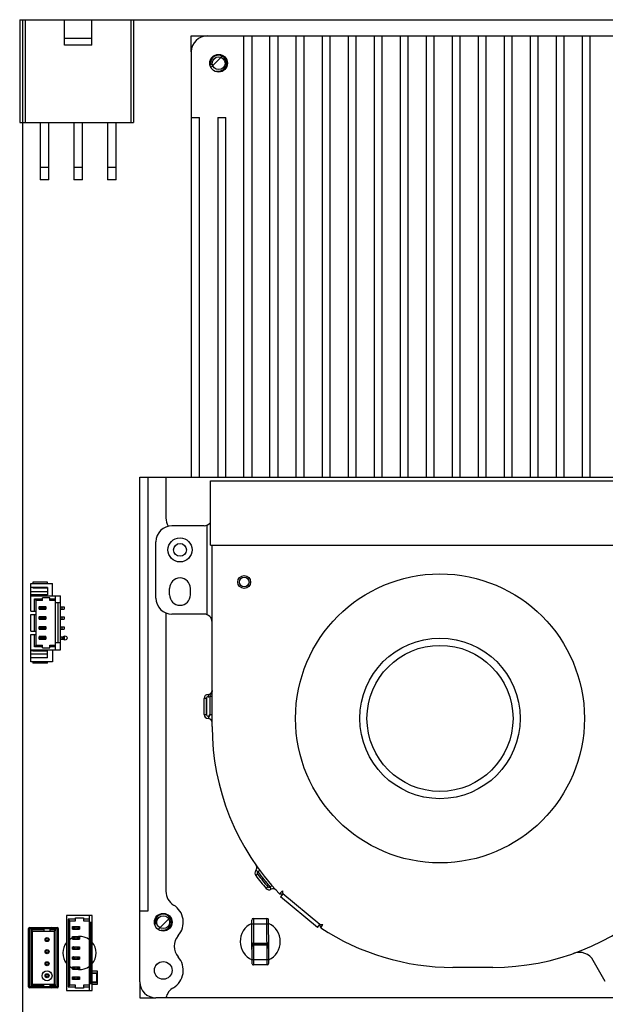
# Model space of a CAD drawing. Header units: millimetres. Extents: x 0 to 594, y 0 to 420.
# Tile 9 of 15: x 238 to 311, y 141 to 263. Entities that reach past the tile are written whole.
import ezdxf
from ezdxf.enums import TextEntityAlignment as Align

# ---------------------------------------------------------------- set-up
doc = ezdxf.new("R2010")
doc.units = ezdxf.units.MM
doc.header["$LTSCALE"] = 32.67
doc.layers.get('0').update_dxf_attribs({"linetype": 'CONTINUOUS'})
for name, color, linetype in [('00_COMPONENTS', 7, 'CONTINUOUS'), ('05_ALL_CURVES', 7, 'CONTINUOUS'), ('51__DRAFT_DIMS', 7, 'CONTINUOUS')]:
    doc.layers.add(name, color=color, linetype=linetype)
doc.styles.get("Standard").update_dxf_attribs({"font": 'simfang.ttf'})
doc.dimstyles.new('DIMSTYLE_1', dxfattribs={"dimtxt": 3, "dimasz": 3, "dimexe": 2.5, "dimexo": 0.5, "dimgap": 0.75, "dimtad": 1, "dimdsep": 46, "dimtxsty": 'STANDARD', "dimblk": '_FILLED', "dimblk1": '_FILLED', "dimblk2": '_FILLED', "dimcen": 0.09, "dimclrt": 3, "dimazin": 2, "dimtp": 0.3, "dimtm": 0.3, "dimtfac": 1, "dimtofl": 0, "dimtmove": 0, "dimatfit": 3, "dimldrblk": '_FILLED', "dimfxl": 1, "dimtolj": 1, "dimarcsym": 0})
doc.dimstyles.new('DIMSTYLE_3', dxfattribs={"dimtxt": 3, "dimasz": 3, "dimexe": 2.5, "dimexo": 0.5, "dimgap": 0.75, "dimtad": 1, "dimdec": 1, "dimdsep": 46, "dimtxsty": 'STANDARD', "dimblk": '_FILLED', "dimblk1": '_FILLED', "dimblk2": '_FILLED', "dimcen": 0.09, "dimclrt": 3, "dimazin": 2, "dimtp": 0.5, "dimtm": 0.5, "dimtfac": 1, "dimtdec": 1, "dimtofl": 0, "dimtmove": 0, "dimatfit": 3, "dimldrblk": '_FILLED', "dimfxl": 1, "dimtolj": 1, "dimarcsym": 0})

# ---------------------------------------------------------------- blocks, each defined once
blk = doc.blocks.new('_FILLED')
at = {"color": 0, "linetype": 'ByBlock'}
blk.add_solid([(0, 0), (-1, 0.167), (-1, -0.167)], dxfattribs=at)
blk = doc.blocks.new('*D1')
at = {"layer": '51__DRAFT_DIMS', "color": 4}
for p, q in [((349.36, 140.68), (349.36, 77.2)), ((238.21, 95.68), (238.21, 77.2)), ((238.21, 79.7), (293.79, 79.7)), ((349.36, 79.7), (293.79, 79.7))]:
    blk.add_line(p, q, dxfattribs=at)
at = {"layer": '51__DRAFT_DIMS', "color": 4, "xscale": 3, "yscale": 3, "zscale": 3, "rotation": 180}
blk.add_blockref('_FILLED', (238.21, 79.7), dxfattribs=at)
at = {"layer": '51__DRAFT_DIMS', "color": 4, "xscale": 3, "yscale": 3, "zscale": 3}
blk.add_blockref('_FILLED', (349.36, 79.7), dxfattribs=at)
at = {"layer": '51__DRAFT_DIMS', "color": 3}
blk.add_text('111.15', height=3, dxfattribs=at).set_placement((293.79, 80.45), align=Align.CENTER)
blk = doc.blocks.new('*D5')
at = {"layer": '51__DRAFT_DIMS', "color": 4}
for p, q in [((336.61, 263.33), (379.16, 263.33)), ((376.66, 263.33), (376.66, 172.84)), ((376.66, 82.35), (376.66, 172.84)), ((245, 82.35), (379.16, 82.35))]:
    blk.add_line(p, q, dxfattribs=at)
at = {"layer": '51__DRAFT_DIMS', "color": 4, "xscale": 3, "yscale": 3, "zscale": 3}
for p, rotation in [((376.66, 263.33), 90), ((376.66, 82.35), 270)]:
    blk.add_blockref('_FILLED', p, dxfattribs=dict(at, rotation=rotation))
at = {"layer": '51__DRAFT_DIMS', "color": 3}
blk.add_text('181', height=3, rotation=90, dxfattribs=at).set_placement((375.91, 172.84), align=Align.CENTER)

msp = doc.modelspace()

# ---------------------------------------------------------------- linework, layer by layer
at = {"layer": '00_COMPONENTS', "color": 7}
for p, q in [((237.814, 263.334), (237.814, 250.534)), ((237.814, 263.334), (336.114, 263.334)), ((238.214, 96.184), (238.214, 263.334)), ((243.414, 260.161), (243.414, 263.334)), ((246.814, 260.161), (246.814, 263.334)), ((252.014, 263.334), (252.014, 250.534)), ((261.205, 261.334), (329.614, 261.334)), ((265.764, 206.329), (265.764, 261.334)), ((266.764, 261.334), (266.764, 206.329)), ((269.007, 206.329), (269.007, 261.334)), ((270.007, 261.334), (270.007, 206.329)), ((272.249, 261.334), (272.249, 206.329)), ((273.249, 206.329), (273.249, 261.334)), ((275.492, 261.334), (275.492, 206.329)), ((276.492, 206.329), (276.492, 261.334)), ((278.734, 261.334), (278.734, 206.329)), ((279.734, 206.329), (279.734, 261.334)), ((281.977, 261.334), (281.977, 206.329)), ((282.977, 206.329), (282.977, 261.334)), ((285.219, 261.334), (285.219, 206.329)), ((286.219, 206.329), (286.219, 261.334)), ((288.462, 261.334), (288.462, 206.329)), ((289.462, 206.329), (289.462, 261.334)), ((291.704, 261.334), (291.704, 206.329)), ((292.704, 206.329), (292.704, 261.334)), ((294.947, 261.334), (294.947, 206.329)), ((295.947, 206.329), (295.947, 261.334)), ((298.189, 261.334), (298.189, 206.329)), ((299.189, 206.329), (299.189, 261.334)), ((301.432, 261.334), (301.432, 206.329)), ((302.432, 206.329), (302.432, 261.334)), ((304.674, 261.334), (304.674, 206.329)), ((305.674, 206.329), (305.674, 261.334)), ((307.917, 261.334), (307.917, 206.329)), ((308.917, 206.329), (308.917, 261.334)), ((246.814, 260.984), (243.414, 260.984)), ((246.814, 260.161), (243.414, 260.161)), ((259.205, 259.334), (259.205, 206.329)), ((237.814, 250.534), (252.014, 250.534)), ((240.379, 250.534), (240.379, 243.399)), ((241.449, 243.399), (241.449, 250.534)), ((244.579, 250.534), (244.579, 243.399)), ((245.649, 243.399), (245.649, 250.534)), ((248.779, 250.534), (248.779, 243.399)), ((249.849, 243.399), (249.849, 250.534)), ((259.205, 251.134), (260.212, 251.134)), ((260.212, 206.329), (260.212, 251.134)), ((262.522, 251.134), (262.522, 206.329)), ((262.522, 251.134), (263.522, 251.134)), ((263.522, 206.329), (263.522, 251.134)), ((241.449, 243.399), (240.379, 243.399)), ((245.649, 243.399), (244.579, 243.399)), ((249.849, 243.399), (248.779, 243.399)), ((252.795, 143.489), (252.795, 206.329)), ((252.795, 206.329), (328.372, 206.329)), ((253.795, 206.329), (253.795, 152.289)), ((256.037, 206.329), (256.037, 201.281)), ((261.595, 197.889), (261.595, 205.889)), ((261.595, 205.889), (327.495, 205.889)), ((260.795, 200.289), (256.795, 200.289)), ((254.795, 191.289), (254.795, 198.289)), ((261.595, 197.889), (327.495, 197.889)), ((261.795, 175.289), (261.795, 197.889)), ((239.213, 191.709), (239.213, 193.084)), ((239.213, 193.084), (241.913, 193.084)), ((241.263, 192.584), (239.213, 192.584)), ((239.463, 193.259), (239.463, 193.084)), ((241.263, 193.259), (239.463, 193.259)), ((239.463, 192.559), (239.463, 192.584)), ((241.263, 193.084), (241.263, 193.259)), ((241.263, 192.584), (241.263, 191.684)), ((241.913, 191.584), (241.913, 193.084)), ((239.463, 191.709), (239.213, 191.709)), ((239.213, 189.659), (239.213, 191.684)), ((241.263, 191.684), (239.213, 191.684)), ((239.213, 191.584), (242.913, 191.584)), ((239.463, 192.559), (241.263, 192.559)), ((241.263, 191.709), (239.465, 191.709)), ((240.663, 190.984), (240.663, 191.334)), ((241.563, 191.334), (240.663, 191.334)), ((241.563, 190.984), (241.563, 191.334)), ((242.263, 184.834), (242.263, 191.584)), ((242.913, 184.834), (242.913, 191.584)), ((256.495, 191.689), (256.495, 192.489)), ((259.095, 191.689), (259.095, 192.489)), ((239.643, 189.659), (239.643, 191.204)), ((239.643, 191.204), (239.863, 190.984)), ((239.643, 191.204), (240.663, 191.204)), ((239.863, 185.434), (239.863, 190.984)), ((240.663, 190.984), (239.863, 190.984)), ((240.254, 189.914), (240.254, 190.214)), ((240.308, 190.214), (240.254, 190.214)), ((240.263, 190.244), (240.263, 190.214)), ((240.263, 190.244), (241.063, 190.244)), ((240.313, 189.914), (240.313, 190.214)), ((241.073, 190.214), (240.313, 190.214)), ((240.352, 190.214), (240.414, 190.18)), ((240.559, 190.164), (240.767, 190.164)), ((240.913, 190.18), (240.974, 190.214)), ((241.013, 190.214), (241.013, 189.914)), ((241.063, 190.214), (241.063, 190.244)), ((241.073, 190.214), (241.073, 189.914)), ((241.563, 191.204), (242.263, 191.204)), ((242.263, 190.984), (241.563, 190.984)), ((242.913, 190.684), (242.263, 190.684)), ((242.563, 190.684), (242.563, 185.734)), ((242.913, 190.214), (243.366, 190.214)), ((243.123, 189.914), (243.123, 190.214)), ((243.366, 190.214), (243.366, 189.914)), ((239.213, 189.659), (239.863, 189.659)), ((239.213, 187.159), (239.213, 189.259)), ((239.213, 189.259), (239.863, 189.259)), ((239.643, 187.159), (239.643, 189.259)), ((240.254, 189.914), (241.013, 189.914)), ((240.254, 188.664), (240.254, 188.964)), ((240.308, 188.964), (240.254, 188.964)), ((240.263, 188.994), (240.263, 188.964)), ((240.263, 188.994), (241.063, 188.994)), ((240.313, 188.664), (240.313, 188.964)), ((241.073, 188.964), (240.313, 188.964)), ((240.414, 189.948), (240.352, 189.914)), ((240.352, 188.964), (240.414, 188.93)), ((240.767, 189.964), (240.559, 189.964)), ((240.559, 188.914), (240.767, 188.914)), ((240.974, 189.914), (240.913, 189.948)), ((240.913, 188.93), (240.974, 188.964)), ((241.013, 188.964), (241.013, 188.664)), ((241.018, 189.914), (241.073, 189.914)), ((241.063, 188.964), (241.063, 188.994)), ((241.073, 188.964), (241.073, 188.664)), ((242.913, 189.914), (243.366, 189.914)), ((242.913, 188.964), (243.366, 188.964)), ((243.123, 188.664), (243.123, 188.964)), ((243.366, 188.964), (243.366, 188.664)), ((256.037, 189.44), (256.037, 154.76)), ((260.795, 189.289), (256.795, 189.289)), ((240.254, 188.664), (241.013, 188.664)), ((240.254, 187.414), (240.254, 187.714)), ((240.308, 187.714), (240.254, 187.714)), ((240.263, 187.744), (240.263, 187.714)), ((240.263, 187.744), (241.063, 187.744)), ((240.313, 187.414), (240.313, 187.714)), ((241.073, 187.714), (240.313, 187.714)), ((240.414, 188.698), (240.352, 188.664)), ((240.352, 187.714), (240.414, 187.68)), ((240.767, 188.714), (240.559, 188.714)), ((240.559, 187.664), (240.767, 187.664)), ((240.974, 188.664), (240.913, 188.698)), ((240.913, 187.68), (240.974, 187.714)), ((241.013, 187.714), (241.013, 187.414)), ((241.018, 188.664), (241.073, 188.664)), ((241.063, 187.714), (241.063, 187.744)), ((241.073, 187.714), (241.073, 187.414)), ((242.913, 188.664), (243.366, 188.664)), ((242.913, 187.714), (243.366, 187.714)), ((243.123, 187.414), (243.123, 187.714)), ((243.366, 187.714), (243.366, 187.414)), ((239.213, 187.159), (239.863, 187.159)), ((239.213, 184.734), (239.213, 186.759)), ((239.213, 186.759), (239.863, 186.759)), ((239.643, 185.214), (239.643, 186.759)), ((240.254, 187.414), (241.013, 187.414)), ((240.254, 186.164), (240.254, 186.464)), ((240.308, 186.464), (240.254, 186.464)), ((240.263, 186.494), (240.263, 186.464)), ((241.063, 186.494), (240.263, 186.494)), ((240.313, 186.164), (240.313, 186.464)), ((241.073, 186.464), (240.313, 186.464)), ((240.414, 187.448), (240.352, 187.414)), ((240.352, 186.464), (240.414, 186.43)), ((240.767, 187.464), (240.559, 187.464)), ((240.974, 187.414), (240.913, 187.448)), ((240.913, 186.43), (240.974, 186.464)), ((241.013, 186.464), (241.013, 186.164)), ((241.018, 187.414), (241.073, 187.414)), ((241.063, 186.464), (241.063, 186.494)), ((241.073, 186.464), (241.073, 186.164)), ((242.913, 187.414), (243.366, 187.414)), ((242.913, 186.464), (243.366, 186.464)), ((243.123, 186.164), (243.123, 186.464)), ((243.366, 186.464), (243.366, 186.164)), ((239.863, 185.434), (239.643, 185.214)), ((240.663, 185.214), (239.643, 185.214)), ((239.863, 185.434), (240.663, 185.434)), ((240.254, 186.164), (241.013, 186.164)), ((240.414, 186.198), (240.352, 186.164)), ((240.559, 186.414), (240.767, 186.414)), ((240.767, 186.214), (240.559, 186.214)), ((240.663, 185.084), (240.663, 185.434)), ((240.974, 186.164), (240.913, 186.198)), ((241.018, 186.164), (241.073, 186.164)), ((241.563, 185.084), (241.563, 185.434)), ((241.563, 185.434), (242.263, 185.434)), ((242.263, 185.214), (241.563, 185.214)), ((242.263, 185.734), (242.913, 185.734)), ((242.913, 186.164), (243.366, 186.164)), ((239.213, 184.834), (242.913, 184.834)), ((241.263, 184.734), (239.213, 184.734)), ((239.213, 183.334), (239.213, 184.709)), ((239.463, 184.709), (239.213, 184.709)), ((239.465, 184.709), (241.263, 184.709)), ((240.663, 185.084), (241.563, 185.084)), ((241.263, 183.834), (241.263, 184.734)), ((241.913, 184.834), (241.913, 183.334)), ((241.263, 183.834), (239.213, 183.834)), ((241.913, 183.334), (239.213, 183.334)), ((239.463, 183.834), (239.463, 183.859)), ((241.263, 183.859), (239.463, 183.859)), ((239.463, 183.334), (239.463, 183.159)), ((241.263, 183.159), (239.463, 183.159)), ((241.263, 183.159), (241.263, 183.334)), ((260.795, 176.789), (260.795, 178.789)), ((261.094, 176.787), (261.095, 178.788)), ((261.095, 178.789), (261.095, 176.789)), ((270.56, 154.811), (270.2, 154.464)), ((270.2, 154.464), (270.621, 154.459)), ((270.621, 154.459), (270.302, 154.074)), ((274.92, 150.244), (270.302, 154.074)), ((253.795, 152.289), (252.795, 152.289)), ((243.665, 151.752), (243.665, 142.402)), ((246.865, 151.752), (243.665, 151.752)), ((243.865, 151.302), (243.865, 142.852)), ((243.865, 151.302), (244.065, 151.102)), ((244.765, 151.302), (243.865, 151.302)), ((244.065, 143.052), (244.065, 151.102)), ((244.065, 151.102), (244.765, 151.102)), ((244.765, 151.102), (244.765, 151.452)), ((244.765, 151.452), (245.765, 151.452)), ((245.765, 151.452), (245.765, 151.102)), ((246.465, 151.302), (245.765, 151.302)), ((245.765, 151.102), (246.465, 151.102)), ((246.465, 151.752), (246.465, 142.402)), ((246.465, 150.902), (246.865, 150.902)), ((246.665, 143.252), (246.665, 150.902)), ((246.865, 142.402), (246.865, 151.752)), ((266.748, 147.512), (266.736, 151.185)), ((266.935, 151.386), (268.635, 151.392)), ((268.848, 147.519), (268.836, 151.192)), ((238.925, 142.842), (238.925, 150.142)), ((239.025, 150.242), (242.525, 150.242)), ((239.225, 142.992), (239.225, 149.992)), ((239.425, 149.792), (239.225, 149.992)), ((239.225, 149.992), (240.825, 149.992)), ((239.425, 143.192), (239.425, 149.792)), ((239.425, 149.792), (242.125, 149.792)), ((240.825, 150.142), (240.825, 149.792)), ((241.625, 149.792), (241.625, 150.142)), ((241.625, 149.992), (242.325, 149.992)), ((242.125, 149.792), (242.325, 149.992)), ((242.125, 149.792), (242.125, 143.192)), ((242.325, 149.992), (242.325, 142.992)), ((242.625, 150.142), (242.625, 142.842)), ((244.415, 150.042), (244.415, 150.362)), ((244.415, 150.362), (245.265, 150.362)), ((244.415, 150.352), (245.265, 150.352)), ((244.415, 150.052), (245.265, 150.052)), ((245.265, 150.042), (244.415, 150.042)), ((244.49, 150.052), (244.49, 150.352)), ((244.491, 150.352), (244.491, 150.052)), ((244.55, 150.327), (244.525, 150.352)), ((244.525, 150.052), (244.55, 150.077)), ((244.982, 150.312), (244.699, 150.312)), ((244.699, 150.092), (244.982, 150.092)), ((245.156, 150.352), (245.131, 150.327)), ((245.131, 150.077), (245.156, 150.052)), ((245.189, 150.052), (245.189, 150.352)), ((245.19, 150.052), (245.19, 150.352)), ((245.265, 150.362), (245.265, 150.042)), ((274.92, 150.244), (275.24, 150.629)), ((275.326, 150.213), (275.24, 150.629)), ((275.326, 150.213), (275.6, 150.631)), ((244.415, 148.792), (244.415, 149.112)), ((244.415, 149.112), (245.265, 149.112)), ((244.415, 149.102), (245.265, 149.102)), ((244.415, 148.802), (245.265, 148.802)), ((245.265, 148.792), (244.415, 148.792)), ((244.49, 148.802), (244.49, 149.102)), ((244.491, 149.102), (244.491, 148.802)), ((244.55, 149.077), (244.525, 149.102)), ((244.525, 148.802), (244.55, 148.827)), ((244.982, 149.062), (244.699, 149.062)), ((244.699, 148.842), (244.982, 148.842)), ((245.156, 149.102), (245.131, 149.077)), ((245.131, 148.827), (245.156, 148.802)), ((245.189, 148.802), (245.189, 149.102)), ((245.19, 148.802), (245.19, 149.102)), ((245.265, 149.112), (245.265, 148.792)), ((244.415, 147.542), (244.415, 147.862)), ((244.415, 147.862), (245.265, 147.862)), ((244.415, 147.852), (245.265, 147.852)), ((244.415, 147.552), (245.265, 147.552)), ((245.265, 147.542), (244.415, 147.542)), ((244.49, 147.552), (244.49, 147.852)), ((244.491, 147.852), (244.491, 147.552)), ((244.55, 147.827), (244.525, 147.852)), ((244.525, 147.552), (244.55, 147.577)), ((244.982, 147.812), (244.699, 147.812)), ((244.699, 147.592), (244.982, 147.592)), ((245.156, 147.852), (245.131, 147.827)), ((245.131, 147.577), (245.156, 147.552)), ((245.189, 147.552), (245.189, 147.852)), ((245.19, 147.552), (245.19, 147.852)), ((245.265, 147.862), (245.265, 147.542)), ((266.749, 147.913), (266.748, 147.863)), ((266.748, 147.863), (266.748, 147.765)), ((266.748, 147.765), (266.748, 147.585)), ((266.748, 147.512), (266.753, 145.785)), ((266.75, 147.971), (266.749, 147.961)), ((266.749, 147.961), (266.749, 147.944)), ((266.749, 147.944), (266.749, 147.913)), ((266.75, 147.988), (266.75, 147.983)), ((266.75, 147.983), (266.75, 147.979)), ((266.75, 147.979), (266.75, 147.971)), ((266.752, 148.009), (266.751, 148.002)), ((266.946, 148.186), (268.646, 148.192)), ((268.843, 147.973), (268.843, 147.985)), ((268.844, 147.953), (268.843, 147.973)), ((268.844, 147.922), (268.844, 147.953)), ((268.845, 147.863), (268.844, 147.922)), ((268.846, 147.767), (268.845, 147.863)), ((268.847, 147.668), (268.846, 147.767)), ((268.848, 147.554), (268.847, 147.668)), ((268.853, 145.792), (268.848, 147.519)), ((244.415, 146.292), (244.415, 146.612)), ((244.415, 146.612), (245.265, 146.612)), ((244.415, 146.602), (245.265, 146.602)), ((244.415, 146.302), (245.265, 146.302)), ((245.265, 146.292), (244.415, 146.292)), ((244.49, 146.302), (244.49, 146.602)), ((244.491, 146.602), (244.491, 146.302)), ((244.55, 146.577), (244.525, 146.602)), ((244.525, 146.302), (244.55, 146.327)), ((244.982, 146.562), (244.699, 146.562)), ((244.699, 146.342), (244.982, 146.342)), ((245.156, 146.602), (245.131, 146.577)), ((245.131, 146.327), (245.156, 146.302)), ((245.189, 146.302), (245.189, 146.602)), ((245.19, 146.302), (245.19, 146.602)), ((245.265, 146.612), (245.265, 146.292)), ((310.802, 143.516), (309.305, 146.146)), ((244.415, 145.042), (244.415, 145.362)), ((244.415, 145.362), (245.265, 145.362)), ((244.415, 145.352), (245.265, 145.352)), ((244.415, 145.052), (245.265, 145.052)), ((245.265, 145.042), (244.415, 145.042)), ((244.49, 145.052), (244.49, 145.352)), ((244.491, 145.352), (244.491, 145.052)), ((244.55, 145.327), (244.525, 145.352)), ((244.525, 145.052), (244.55, 145.077)), ((244.982, 145.312), (244.699, 145.312)), ((244.699, 145.092), (244.982, 145.092)), ((245.156, 145.352), (245.131, 145.327)), ((245.131, 145.077), (245.156, 145.052)), ((245.189, 145.052), (245.189, 145.352)), ((245.19, 145.052), (245.19, 145.352)), ((245.265, 145.362), (245.265, 145.042)), ((247.505, 144.792), (246.865, 144.792)), ((247.505, 143.192), (247.505, 144.792)), ((268.654, 145.592), (266.954, 145.586)), ((296.795, 145.289), (291.795, 145.289)), ((244.415, 143.792), (244.415, 144.112)), ((244.415, 144.112), (245.265, 144.112)), ((244.415, 144.102), (245.265, 144.102)), ((244.415, 143.802), (245.265, 143.802)), ((245.265, 143.792), (244.415, 143.792)), ((244.49, 143.802), (244.49, 144.102)), ((244.491, 144.102), (244.491, 143.802)), ((244.55, 144.077), (244.525, 144.102)), ((244.525, 143.802), (244.55, 143.827)), ((244.982, 144.062), (244.699, 144.062)), ((244.699, 143.842), (244.982, 143.842)), ((245.156, 144.102), (245.131, 144.077)), ((245.131, 143.827), (245.156, 143.802)), ((245.189, 143.802), (245.189, 144.102)), ((245.19, 143.802), (245.19, 144.102)), ((245.265, 144.112), (245.265, 143.792)), ((247.505, 144.567), (246.865, 144.567)), ((247.444, 144.506), (247.505, 144.567)), ((242.525, 142.742), (239.025, 142.742)), ((239.425, 143.192), (239.225, 142.992)), ((240.825, 142.992), (239.225, 142.992)), ((239.425, 143.192), (242.125, 143.192)), ((240.825, 142.842), (240.825, 143.192)), ((241.625, 142.842), (241.625, 143.192)), ((242.325, 142.992), (241.625, 142.992)), ((242.125, 143.192), (242.325, 142.992)), ((243.665, 142.402), (246.865, 142.402)), ((243.865, 142.852), (244.065, 143.052)), ((243.865, 142.852), (244.765, 142.852)), ((244.765, 143.052), (244.065, 143.052)), ((244.765, 142.702), (244.765, 143.052)), ((245.765, 142.702), (244.765, 142.702)), ((245.765, 143.052), (245.765, 142.702)), ((246.465, 143.052), (245.765, 143.052)), ((245.765, 142.852), (246.465, 142.852)), ((246.865, 143.252), (246.465, 143.252)), ((246.865, 143.417), (247.505, 143.417)), ((246.865, 143.192), (247.505, 143.192)), ((247.444, 143.477), (247.505, 143.417)), ((329.614, 141.489), (254.795, 141.489))]:
    msp.add_line(p, q, dxfattribs=at)
at = {"layer": '00_COMPONENTS', "color": 4}
for p, q in [((238.514, 263.334), (238.514, 250.534)), ((251.714, 250.534), (251.714, 263.334)), ((259.205, 259.334), (259.205, 261.334)), ((259.205, 261.334), (261.205, 261.334)), ((261.651, 257.363), (263.151, 258.863)), ((240.379, 244.969), (241.449, 244.969)), ((244.579, 244.969), (245.649, 244.969)), ((248.779, 244.969), (249.849, 244.969)), ((261.195, 189.205), (261.195, 200.372)), ((241.263, 192.059), (239.213, 192.059)), ((240.27, 189.914), (240.27, 190.214)), ((240.32, 190.214), (240.32, 189.914)), ((240.414, 189.948), (240.414, 190.18)), ((240.559, 190.164), (240.559, 189.964)), ((240.767, 189.964), (240.767, 190.164)), ((240.913, 190.18), (240.913, 189.948)), ((241.007, 189.914), (241.007, 190.214)), ((241.057, 190.214), (241.057, 189.914)), ((240.27, 188.664), (240.27, 188.964)), ((240.32, 188.964), (240.32, 188.664)), ((240.414, 188.698), (240.414, 188.93)), ((240.559, 188.914), (240.559, 188.714)), ((240.767, 188.714), (240.767, 188.914)), ((240.913, 188.93), (240.913, 188.698)), ((241.007, 188.664), (241.007, 188.964)), ((241.057, 188.964), (241.057, 188.664)), ((240.27, 187.414), (240.27, 187.714)), ((240.32, 187.714), (240.32, 187.414)), ((240.414, 187.448), (240.414, 187.68)), ((240.559, 187.664), (240.559, 187.464)), ((240.767, 187.464), (240.767, 187.664)), ((240.913, 187.68), (240.913, 187.448)), ((241.007, 187.414), (241.007, 187.714)), ((241.057, 187.714), (241.057, 187.414)), ((240.27, 186.164), (240.27, 186.464)), ((240.32, 186.464), (240.32, 186.164)), ((240.414, 186.198), (240.414, 186.43)), ((240.913, 186.43), (240.913, 186.198)), ((241.007, 186.164), (241.007, 186.464)), ((241.057, 186.464), (241.057, 186.164)), ((240.559, 186.414), (240.559, 186.214)), ((240.767, 186.214), (240.767, 186.414)), ((239.213, 184.359), (241.263, 184.359)), ((261.295, 179.289), (261.294, 178.989)), ((261.095, 178.789), (260.795, 178.789)), ((261.495, 179.014), (261.495, 176.789)), ((261.795, 179.014), (261.495, 179.014)), ((260.795, 176.789), (261.095, 176.789)), ((261.495, 176.789), (261.795, 176.789)), ((267.744, 157.356), (267.503, 157.177)), ((267.464, 156.896), (267.225, 156.716)), ((268.519, 155.117), (268.746, 155.314)), ((269.028, 155.294), (269.254, 155.492)), ((275.24, 150.629), (270.621, 154.459)), ((255.091, 149.999), (256.616, 151.524)), ((266.935, 151.386), (266.954, 145.586)), ((268.654, 145.592), (268.635, 151.392)), ((238.925, 150.142), (242.625, 150.142)), ((239.025, 142.742), (239.025, 150.242)), ((242.525, 150.242), (242.525, 142.742)), ((244.55, 150.077), (244.55, 150.327)), ((244.699, 150.312), (244.699, 150.092)), ((244.982, 150.092), (244.982, 150.312)), ((245.131, 150.327), (245.131, 150.077)), ((268.637, 150.672), (266.937, 150.667)), ((244.55, 148.827), (244.55, 149.077)), ((244.699, 149.062), (244.699, 148.842)), ((244.982, 148.842), (244.982, 149.062)), ((245.131, 149.077), (245.131, 148.827)), ((244.55, 147.577), (244.55, 147.827)), ((244.699, 147.812), (244.699, 147.592)), ((244.982, 147.592), (244.982, 147.812)), ((245.131, 147.827), (245.131, 147.577)), ((266.945, 148.303), (268.645, 148.309)), ((268.646, 148.066), (266.946, 148.061)), ((244.55, 146.327), (244.55, 146.577)), ((244.699, 146.562), (244.699, 146.342)), ((244.982, 146.342), (244.982, 146.562)), ((245.131, 146.577), (245.131, 146.327)), ((266.952, 146.265), (268.652, 146.271)), ((244.55, 145.077), (244.55, 145.327)), ((244.699, 145.312), (244.699, 145.092)), ((244.982, 145.092), (244.982, 145.312)), ((245.131, 145.327), (245.131, 145.077)), ((254.75, 145.457), (255.154, 145.861)), ((244.55, 143.827), (244.55, 144.077)), ((244.699, 144.062), (244.699, 143.842)), ((244.982, 143.842), (244.982, 144.062)), ((245.131, 144.077), (245.131, 143.827)), ((247.494, 144.556), (246.865, 144.556)), ((247.49, 144.552), (246.865, 144.552)), ((247.444, 144.506), (246.865, 144.506)), ((247.444, 143.477), (247.444, 144.506)), ((247.49, 143.431), (247.49, 144.552)), ((247.494, 143.427), (247.494, 144.556)), ((242.625, 142.842), (238.925, 142.842)), ((246.865, 143.477), (247.444, 143.477)), ((246.865, 143.431), (247.49, 143.431)), ((246.865, 143.427), (247.494, 143.427)), ((252.795, 143.489), (252.795, 141.489)), ((252.795, 141.489), (254.795, 141.489))]:
    msp.add_line(p, q, dxfattribs=at)
at = {"layer": '00_COMPONENTS', "color": 7}
for points in [[(266.751, 148.002), (266.751, 148), (266.751, 147.998), (266.75, 147.996), (266.75, 147.994), (266.75, 147.992), (266.75, 147.988)], [(266.754, 148.023), (266.753, 148.021), (266.753, 148.02), (266.753, 148.018), (266.752, 148.016), (266.752, 148.014), (266.752, 148.013), (266.752, 148.011), (266.752, 148.009)], [(266.755, 148.031), (266.754, 148.027), (266.754, 148.023)], [(266.763, 148.058), (266.762, 148.055), (266.76, 148.052), (266.759, 148.049), (266.759, 148.046), (266.758, 148.043), (266.757, 148.04), (266.756, 148.037), (266.756, 148.035), (266.755, 148.033), (266.755, 148.031)], [(266.946, 148.186), (266.943, 148.186), (266.931, 148.185), (266.921, 148.184), (266.91, 148.182), (266.9, 148.18), (266.89, 148.177), (266.88, 148.174), (266.871, 148.17), (266.862, 148.166), (266.853, 148.162), (266.845, 148.157), (266.837, 148.152), (266.829, 148.147), (266.822, 148.141), (266.815, 148.135), (266.809, 148.129), (266.803, 148.123), (266.797, 148.117), (266.793, 148.111), (266.788, 148.106), (266.785, 148.101), (266.781, 148.096), (266.778, 148.091), (266.776, 148.086), (266.773, 148.082), (266.771, 148.078), (266.77, 148.075), (266.768, 148.071), (266.767, 148.068), (266.765, 148.064), (266.763, 148.058)], [(268.826, 148.074), (268.825, 148.076), (268.824, 148.078), (268.822, 148.081), (268.821, 148.083), (268.82, 148.086), (268.818, 148.089), (268.817, 148.092), (268.814, 148.096), (268.812, 148.1), (268.809, 148.104), (268.806, 148.109), (268.802, 148.113), (268.798, 148.119), (268.794, 148.124), (268.789, 148.13), (268.783, 148.136), (268.777, 148.141), (268.771, 148.146), (268.764, 148.152), (268.757, 148.157), (268.75, 148.162), (268.742, 148.166), (268.734, 148.17), (268.725, 148.174), (268.716, 148.178), (268.707, 148.181), (268.697, 148.184), (268.687, 148.187), (268.677, 148.189), (268.666, 148.19), (268.655, 148.191), (268.646, 148.191)], [(268.837, 148.04), (268.836, 148.043), (268.835, 148.046), (268.834, 148.049), (268.833, 148.052), (268.833, 148.055), (268.832, 148.058), (268.831, 148.061), (268.83, 148.063), (268.829, 148.065), (268.826, 148.074)], [(268.84, 148.018), (268.84, 148.023), (268.839, 148.028), (268.837, 148.04)], [(268.843, 147.985), (268.842, 147.99), (268.842, 147.995), (268.842, 148), (268.842, 148.004), (268.841, 148.009), (268.84, 148.018)]]:
    msp.add_lwpolyline(points, dxfattribs=at)
for centre, radius in [((262.604, 257.911), 1.1), ((262.604, 257.911), 0.8), ((257.795, 197.289), 1.5), ((257.795, 197.289), 0.8), ((265.795, 193.289), 0.8), ((265.795, 193.289), 0.6), ((290.197, 176.298), 18), ((290.197, 176.298), 10), ((255.704, 150.911), 1.1), ((255.704, 150.911), 0.8), ((241.225, 148.742), 0.25), ((241.225, 148.742), 0.15), ((241.225, 147.242), 0.25), ((241.225, 147.242), 0.15), ((241.225, 145.742), 0.25), ((255.704, 144.911), 1.1), ((241.225, 145.742), 0.15), ((241.225, 144.242), 0.25), ((241.225, 144.242), 0.15)]:
    msp.add_circle(centre, radius, dxfattribs=at)
at = {"layer": '00_COMPONENTS', "color": 4}
msp.add_circle((290.197, 176.298), 9.1, dxfattribs=at)
at = {"layer": '00_COMPONENTS', "color": 7}
for centre, radius, start, end in [((261.205, 259.334), 2, 90, 180), ((258.037, 201.281), 2, 180, 211.64128), ((256.795, 198.289), 2, 90, 180), ((260.795, 201.289), 1, 270, 323.1093), ((257.795, 192.489), 1.3, 0, 180), ((257.795, 191.689), 1.3, 180, 360), ((256.795, 191.289), 2, 180, 270), ((260.795, 188.289), 1, 0, 90), ((261.295, 178.789), 0.5, 90, 180), ((261.295, 179.789), 0.5, 270, 344.91486), ((261.295, 176.789), 0.5, 180.00146, 270.00074), ((261.295, 175.789), 0.5, 0, 89.99926), ((291.795, 175.289), 30, 180, 223.95952), ((267.624, 157.017), 0.5, 137.69901, 217.08694), ((266.884, 157.69), 0.5, 317.69901, 35.2402), ((291.795, 175.289), 30.8, 217.08694, 220.91306), ((258.037, 154.76), 2, 180, 238.77597), ((268.897, 155.445), 0.5, 220.91306, 300.30099), ((269.401, 154.582), 0.5, 42.76995, 120.30099), ((271.908, 154.867), 1.35, 182.34162, 197.5663), ((296.795, 175.289), 30, 270, 313.04719), ((255.704, 150.911), 2.5, 318.18969, 58.77597), ((266.936, 151.186), 0.2, 90.18862, 180.18862), ((268.636, 151.192), 0.2, 0.18862, 90.18862), ((239.025, 150.142), 0.1, 90, 180), ((240.725, 150.142), 0.1, 0, 90), ((241.725, 150.142), 0.1, 90, 180), ((242.525, 150.142), 0.1, 0, 90), ((267.795, 148.489), 2.5, 115.05945, 245.58093), ((267.795, 148.489), 2.5, 294.79813, 65.34976), ((275.411, 151.968), 1.35, 262.72113, 278.06909), ((291.795, 175.289), 30, 236.70434, 270), ((259.058, 147.911), 2, 138.18968, 221.81034), ((266.945, 148.386), 0.2, 180.18862, 270.18862), ((268.645, 148.392), 0.2, 270.18862, 0.18862), ((255.704, 144.911), 2.5, 300.43887, 41.8103), ((307.567, 145.156), 2, 29.64518, 109.67217), ((266.953, 145.786), 0.2, 180.18862, 270.18862), ((268.653, 145.792), 0.2, 270.18862, 0.18862), ((239.025, 142.842), 0.1, 180, 270), ((240.725, 142.842), 0.1, 270, 360), ((241.725, 142.842), 0.1, 180, 270), ((242.525, 142.842), 0.1, 270, 360), ((254.795, 143.489), 2, 180, 270), ((257.984, 141.032), 2, 120.43887, 166.78635)]:
    msp.add_arc(centre, radius, start, end, dxfattribs=at)
at = {"layer": '00_COMPONENTS', "color": 4}
for centre, radius, start, end in [((262.604, 257.911), 1, 255, 195), ((260.903, 179.882), 0.909, 328.58128, 331.75928), ((261.295, 178.789), 0.2, 90.12499, 180.25786), ((261.295, 179.789), 0.8, 269.96875, 284.47998), ((267.624, 157.017), 0.2, 126.89783, 217.08585), ((291.795, 175.289), 30.3, 216.70875, 221.29125), ((291.795, 175.289), 30.5, 217.08694, 220.91306), ((268.897, 155.445), 0.2, 220.91306, 311.10217), ((255.704, 150.911), 1, 255, 195), ((245.265, 147.077), 2.076, 234.68613, 125.31387), ((245.265, 147.077), 2.076, 140.40832, 219.59168), ((268.806, 148.397), 0.0385, 352.78377, 0.16554)]:
    msp.add_arc(centre, radius, start, end, dxfattribs=at)
at = {"layer": '00_COMPONENTS', "color": 7}
for centre, ratio, start_param, end_param in [((240.559, 190.185), 0.1428571, -2.8872246, -1.5707963), ((240.767, 190.185), 0.1428571, -1.5707963, -0.2543681), ((240.559, 189.943), 0.1428571, 1.5707963, 2.8872246), ((240.559, 188.935), 0.1428571, -2.8872246, -1.5707963), ((240.767, 189.943), 0.1428571, 0.2543681, 1.5707963), ((240.767, 188.935), 0.1428571, -1.5707963, -0.2543681), ((240.559, 188.693), 0.1428571, 1.5707963, 2.8872246), ((240.559, 187.685), 0.1428571, -2.8872246, -1.5707963), ((240.767, 188.693), 0.1428571, 0.2543681, 1.5707963), ((240.767, 187.685), 0.1428571, -1.5707963, -0.2543681), ((240.559, 187.443), 0.1428571, 1.5707963, 2.8872246), ((240.559, 186.435), 0.1428571, -2.8872246, -1.5707963), ((240.767, 187.443), 0.1428571, 0.2543681, 1.5707963), ((240.767, 186.435), 0.1428571, -1.5707963, -0.2543681), ((240.559, 186.193), 0.1428571, 1.5707963, 2.8872246), ((240.767, 186.193), 0.1428571, 0.2543681, 1.5707963), ((244.699, 150.329), 0.1142857, -3.0267151, -1.5707963), ((244.699, 150.075), 0.1142857, 1.5707963, 3.0267151), ((244.982, 150.329), 0.1142857, -1.5707963, -0.1148776), ((244.982, 150.075), 0.1142857, 0.1148776, 1.5707963), ((244.699, 149.079), 0.1142857, -3.0267151, -1.5707963), ((244.699, 148.825), 0.1142857, 1.5707963, 3.0267151), ((244.982, 149.079), 0.1142857, -1.5707963, -0.1148776), ((244.982, 148.825), 0.1142857, 0.1148776, 1.5707963), ((244.699, 147.829), 0.1142857, -3.0267151, -1.5707963), ((244.699, 147.575), 0.1142857, 1.5707963, 3.0267151), ((244.982, 147.829), 0.1142857, -1.5707963, -0.1148776), ((244.982, 147.575), 0.1142857, 0.1148776, 1.5707963), ((244.699, 146.579), 0.1142857, -3.0267151, -1.5707963), ((244.699, 146.325), 0.1142857, 1.5707963, 3.0267151), ((244.982, 146.579), 0.1142857, -1.5707963, -0.1148776), ((244.982, 146.325), 0.1142857, 0.1148776, 1.5707963), ((244.699, 145.329), 0.1142857, -3.0267151, -1.5707963), ((244.699, 145.075), 0.1142857, 1.5707963, 3.0267151), ((244.982, 145.329), 0.1142857, -1.5707963, -0.1148776), ((244.982, 145.075), 0.1142857, 0.1148776, 1.5707963), ((244.699, 144.079), 0.1142857, -3.0267151, -1.5707963), ((244.699, 143.825), 0.1142857, 1.5707963, 3.0267151), ((244.982, 144.079), 0.1142857, -1.5707963, -0.1148776), ((244.982, 143.825), 0.1142857, 0.1148776, 1.5707963)]:
    msp.add_ellipse(centre, major_axis=(0.15, 0), ratio=ratio, start_param=start_param, end_param=end_param, dxfattribs=at)
for points, knots in [([(239.463, 191.71), (239.463, 191.709), (239.464, 191.709), (239.464, 191.709), (239.465, 191.709)], [0, 0, 0, 0, 0.1573955, 1, 1, 1, 1]), ([(239.465, 184.709), (239.464, 184.709), (239.464, 184.709), (239.463, 184.709), (239.463, 184.709)], [0, 0, 0, 0, 0.3959018, 1, 1, 1, 1]), ([(261.094, 176.789), (261.094, 176.745), (261.125, 176.655), (261.245, 176.579), (261.386, 176.593), (261.454, 176.66), (261.474, 176.699)], [0, 0, 0, 0, 0.2500722, 0.5000374, 0.7500152, 1, 1, 1, 1])]:
    msp.add_open_spline(points, degree=3, knots=knots, dxfattribs=at)
at = {"layer": '00_COMPONENTS', "color": 4}
for points, knots in [([(261.568, 179.22), (261.56, 179.205), (261.528, 179.139), (261.506, 179.068), (261.495, 179.014)], [0, 0, 0, 0, 0.2409235, 1, 1, 1, 1]), ([(261.795, 179.789), (261.795, 179.759), (261.786, 179.642), (261.745, 179.529), (261.704, 179.452)], [0, 0, 0, 0, 0.2529036, 1, 1, 1, 1]), ([(261.741, 179.46), (261.748, 179.468), (261.773, 179.5), (261.789, 179.539), (261.793, 179.569)], [0, 0, 0, 0, 0.2625171, 1, 1, 1, 1]), ([(261.495, 176.789), (261.494, 176.731), (261.467, 176.645), (261.417, 176.542), (261.382, 176.467), (261.356, 176.407), (261.338, 176.365), (261.325, 176.339), (261.315, 176.319), (261.304, 176.302), (261.301, 176.296), (261.293, 176.289), (261.295, 176.289)], [0, 0, 0, 0, 0.3211737, 0.4818322, 0.637606, 0.7789265, 0.840285, 0.8934677, 0.93735, 0.9708929, 0.9926008, 1, 1, 1, 1]), ([(267.503, 157.177), (267.479, 157.207), (267.439, 157.248), (267.382, 157.291), (267.342, 157.314), (267.307, 157.331), (267.283, 157.342), (267.268, 157.348), (267.261, 157.352), (267.257, 157.352), (267.254, 157.354), (267.254, 157.354)], [0, 0, 0, 0, 0.3748464, 0.5452699, 0.696658, 0.8232972, 0.9191415, 0.9538599, 0.9790869, 0.9945477, 1, 1, 1, 1]), ([(269.149, 155.013), (269.151, 155.014), (269.148, 155.026), (269.147, 155.042), (269.139, 155.071), (269.128, 155.107), (269.111, 155.15), (269.08, 155.215), (269.05, 155.263), (269.028, 155.294)], [0, 0, 0, 0, 0.0236896, 0.0838455, 0.1787357, 0.3040822, 0.4547153, 0.6249849, 1, 1, 1, 1]), ([(266.937, 150.667), (266.912, 150.667), (266.874, 150.67), (266.827, 150.68), (266.797, 150.691), (266.772, 150.704), (266.753, 150.719), (266.74, 150.735), (266.737, 150.748), (266.737, 150.754)], [0, 0, 0, 0, 0.3280901, 0.4797079, 0.6172564, 0.737669, 0.8397237, 0.9251618, 1, 1, 1, 1]), ([(268.837, 150.761), (268.837, 150.755), (268.834, 150.742), (268.822, 150.725), (268.803, 150.71), (268.778, 150.697), (268.748, 150.687), (268.701, 150.676), (268.663, 150.672), (268.637, 150.672)], [0, 0, 0, 0, 0.0748382, 0.1602763, 0.262331, 0.3827436, 0.5202921, 0.6719099, 1, 1, 1, 1]), ([(266.745, 148.39), (266.745, 148.389), (266.745, 148.384), (266.746, 148.379), (266.748, 148.375)], [0, 0, 0, 0, 0.2453701, 1, 1, 1, 1]), ([(266.748, 148.375), (266.748, 148.374), (266.751, 148.369), (266.754, 148.364), (266.757, 148.36)], [0, 0, 0, 0, 0.2376364, 1, 1, 1, 1]), ([(266.748, 147.512), (266.748, 147.538), (266.749, 147.589), (266.755, 147.667), (266.765, 147.743), (266.78, 147.819), (266.798, 147.882), (266.816, 147.93), (266.833, 147.965), (266.853, 147.998), (266.873, 148.024), (266.892, 148.041), (266.908, 148.052), (266.927, 148.059), (266.939, 148.061), (266.946, 148.061)], [0, 0, 0, 0, 0.1249809, 0.2499603, 0.3749318, 0.4998953, 0.6248404, 0.6873279, 0.7498091, 0.8123007, 0.8747854, 0.9060662, 0.9373865, 0.9686933, 1, 1, 1, 1]), ([(266.757, 148.36), (266.765, 148.351), (266.789, 148.334), (266.833, 148.317), (266.886, 148.306), (266.925, 148.303), (266.945, 148.303)], [0, 0, 0, 0, 0.1861457, 0.4230275, 0.7004446, 1, 1, 1, 1]), ([(268.645, 148.309), (268.665, 148.309), (268.704, 148.312), (268.758, 148.323), (268.801, 148.34), (268.825, 148.358), (268.833, 148.367)], [0, 0, 0, 0, 0.2995547, 0.5769715, 0.8138535, 1, 1, 1, 1]), ([(268.848, 147.519), (268.848, 147.545), (268.846, 147.596), (268.84, 147.674), (268.829, 147.75), (268.813, 147.826), (268.795, 147.888), (268.776, 147.936), (268.76, 147.971), (268.74, 148.004), (268.719, 148.03), (268.7, 148.047), (268.684, 148.057), (268.665, 148.064), (268.652, 148.066), (268.646, 148.066)], [0, 0, 0, 0, 0.124981, 0.2499604, 0.374932, 0.4998956, 0.6248408, 0.6873283, 0.7498097, 0.8123012, 0.8747861, 0.9060667, 0.9373867, 0.9686938, 1, 1, 1, 1]), ([(268.833, 148.367), (268.834, 148.368), (268.837, 148.373), (268.84, 148.378), (268.842, 148.382)], [0, 0, 0, 0, 0.2641424, 1, 1, 1, 1]), ([(266.752, 146.193), (266.752, 146.198), (266.755, 146.208), (266.768, 146.222), (266.787, 146.234), (266.812, 146.245), (266.842, 146.254), (266.889, 146.263), (266.926, 146.265), (266.952, 146.265)], [0, 0, 0, 0, 0.0644225, 0.1427268, 0.2415942, 0.3621985, 0.5025912, 0.6590029, 1, 1, 1, 1]), ([(268.652, 146.271), (268.677, 146.271), (268.715, 146.269), (268.762, 146.26), (268.792, 146.251), (268.817, 146.241), (268.836, 146.229), (268.849, 146.215), (268.852, 146.205), (268.852, 146.2)], [0, 0, 0, 0, 0.3409971, 0.4974088, 0.6378015, 0.7584058, 0.8572732, 0.9355775, 1, 1, 1, 1])]:
    msp.add_open_spline(points, degree=3, knots=knots, dxfattribs=at)
for points in [[(261.647, 179.354), (261.619, 179.31), (261.591, 179.266), (261.568, 179.22)], [(261.678, 179.408), (261.668, 179.39), (261.658, 179.372), (261.647, 179.354)], [(261.678, 179.408), (261.701, 179.422), (261.723, 179.44), (261.741, 179.46)], [(268.842, 148.382), (268.843, 148.385), (268.844, 148.389), (268.845, 148.392)]]:
    msp.add_open_spline(points, degree=3, dxfattribs=at)
at = {"layer": '00_COMPONENTS', "color": 7}
for points in [[(261.495, 176.789), (261.493, 176.758), (261.487, 176.727), (261.473, 176.699)], [(261.474, 176.699), (261.487, 176.727), (261.495, 176.758), (261.495, 176.789)]]:
    msp.add_open_spline(points, degree=3, dxfattribs=at)
at = {"layer": '05_ALL_CURVES', "color": 4}
for centre, radius in [((243.463, 186.314), 0.25), ((241.225, 144.242), 0.621)]:
    msp.add_circle(centre, radius, dxfattribs=at)

# ---------------------------------------------------------------- dimensions: what is measured, and where the dimension line sits
at = {"layer": '51__DRAFT_DIMS', "color": 4}
for base, p1, p2, angle, dimstyle, picture, middle in [((376.657, 82.354), (336.114, 263.334), (244.504, 82.354), 270, 'DIMSTYLE_3', '*D5', (376.657, 172.838)), ((238.214, 79.696), (349.364, 141.184), (238.214, 96.184), 180, 'DIMSTYLE_1', '*D1', (293.862, 79.696))]:
    dim = msp.add_linear_dim(base=base, p1=p1, p2=p2, angle=angle, dimstyle=dimstyle, dxfattribs=at)
    dim.commit()
    dim.dimension.update_dxf_attribs({"geometry": picture, "text_midpoint": middle, "dimtype": 160})

doc.saveas('drawing.dxf')
